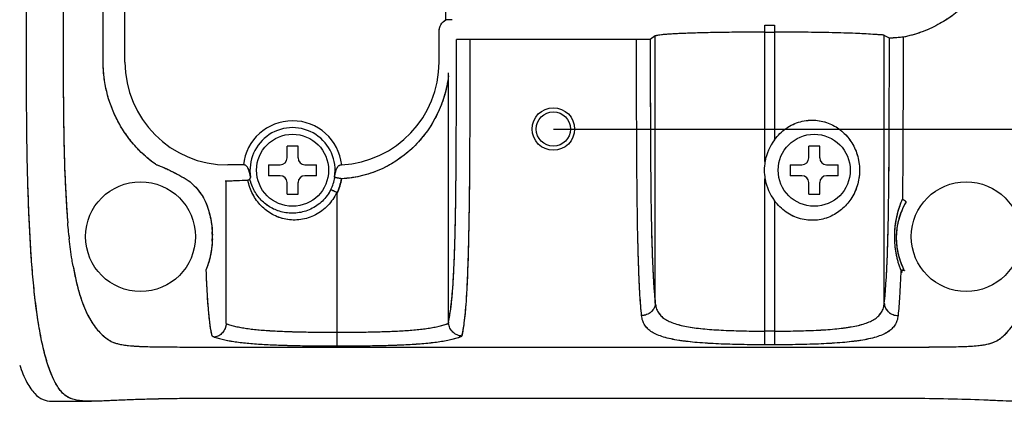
# Model space of a CAD drawing. Header units: millimetres. Extents: x 162 to 554, y 104 to 420.
# Tile 3 of 7: x 229 to 300, y 278 to 306. Entities that reach past the tile are written whole.
import ezdxf

# ---------------------------------------------------------------- set-up
doc = ezdxf.new("R2010")
doc.units = ezdxf.units.MM
doc.header["$LTSCALE"] = 32.67
doc.header["$PDMODE"] = 3
doc.header["$PDSIZE"] = 8
doc.layers.get('0').update_dxf_attribs({"linetype": 'CONTINUOUS'})
doc.layers.get('Defpoints').update_dxf_attribs({"linetype": 'CONTINUOUS'})
doc.layers.add('00_COMPONENTS', color=7, linetype='CONTINUOUS')
doc.layers.add('51__DRAFT_DIMS', color=7, linetype='CONTINUOUS')
doc.styles.get("Standard").update_dxf_attribs({"font": 'simfang.ttf'})
doc.dimstyles.new('DIMSTYLE_4', dxfattribs={"dimtxt": 3, "dimasz": 3, "dimexe": 2.5, "dimexo": 0.5, "dimgap": 0.75, "dimtad": 1, "dimdsep": 46, "dimtxsty": 'Standard', "dimblk": '_FILLED', "dimblk1": '_FILLED', "dimblk2": '_FILLED', "dimcen": 0.09, "dimazin": 2, "dimtp": 0.3, "dimtm": 0.3, "dimtfac": 1, "dimtofl": 0, "dimtmove": 0, "dimatfit": 3, "dimldrblk": '_FILLED', "dimfxl": 1, "dimtolj": 1, "dimarcsym": 0})

# ---------------------------------------------------------------- blocks, each defined once
blk = doc.blocks.new('_FILLED')
at = {"color": 0, "linetype": 'ByBlock'}
blk.add_solid([(0, 0), (-1, 0.167), (-1, -0.167)], dxfattribs=at)
blk = doc.blocks.new('*D5')
at = {"layer": '51__DRAFT_DIMS', "color": 0, "lineweight": -2}
for p, q in [((274.018, 352.206), (325.119, 352.206)), ((322.619, 349.206), (322.619, 301.185)), ((267.419, 298.185), (325.119, 298.185))]:
    blk.add_line(p, q, dxfattribs=at)
at = {"layer": 'Defpoints', "color": 0}
for p in [(273.518, 352.206), (266.919, 298.185), (322.619, 298.185)]:
    blk.add_point(p, dxfattribs=at)
at = {"layer": '51__DRAFT_DIMS', "color": 0, "linetype": 'ByBlock', "lineweight": -2, "xscale": 3, "yscale": 3, "zscale": 3}
for p, rotation in [((322.619, 352.206), 90), ((322.619, 298.185), 270)]:
    blk.add_blockref('_FILLED', p, dxfattribs=dict(at, rotation=rotation))
at = {"layer": '51__DRAFT_DIMS', "color": 0, "insert": (317.869, 325.226), "char_height": 3, "attachment_point": 2, "rotation": 90, "line_spacing_factor": 0.9}
blk.add_mtext('\\A1;54.02', dxfattribs=at)

msp = doc.modelspace()

# ---------------------------------------------------------------- linework, layer by layer
at = {"layer": '00_COMPONENTS'}
for p, q in [((234.623, 305.808), (234.623, 338.707)), ((236.209, 303.087), (236.209, 338.12)), ((259.586, 306.17), (259.586, 334.872)), ((234.624, 303.083), (234.623, 305.808)), ((234.623, 303.083), (234.623, 305.808)), ((260.057, 306.17), (259.586, 306.17)), ((282.835, 295.836), (282.835, 305.765)), ((282.835, 305.765), (283.538, 305.765)), ((283.538, 305.765), (283.538, 297.429)), ((259.095, 303.087), (259.095, 305.309)), ((274.846, 304.984), (274.479, 304.739)), ((274.846, 285.522), (274.846, 304.984)), ((282.835, 305.265), (283.538, 305.265)), ((291.527, 285.522), (291.527, 305.029)), ((291.895, 304.827), (291.527, 305.029)), ((273.48, 304.722), (261.359, 304.722)), ((259.777, 284.156), (259.777, 302.074)), ((248.02, 296.106), (248.02, 296.953)), ((248.82, 296.106), (248.82, 296.953)), ((286.02, 296.106), (286.02, 296.953)), ((286.82, 296.106), (286.82, 296.953)), ((244.84, 295.588), (243.709, 295.588)), ((246.672, 295.606), (247.52, 295.606)), ((249.32, 295.606), (250.167, 295.606)), ((284.672, 295.606), (285.52, 295.606)), ((287.32, 295.606), (288.167, 295.606)), ((247.52, 294.806), (246.672, 294.806)), ((250.167, 294.806), (249.32, 294.806)), ((285.52, 294.806), (284.672, 294.806)), ((288.167, 294.806), (287.32, 294.806)), ((243.592, 284.033), (243.592, 294.436)), ((245.314, 294.589), (245.309, 294.612)), ((245.314, 294.587), (245.314, 294.589)), ((245.355, 294.689), (245.36, 294.703)), ((248.02, 293.458), (248.02, 294.306)), ((248.82, 293.458), (248.82, 294.306)), ((282.835, 282.491), (282.835, 294.576)), ((286.02, 293.458), (286.02, 294.306)), ((286.82, 293.458), (286.82, 294.306)), ((251.652, 293.537), (251.652, 283.31)), ((283.538, 292.983), (283.538, 282.491)), ((293.107, 292.884), (293.084, 292.844)), ((292.982, 287.902), (292.994, 287.879)), ((251.652, 283.411), (251.652, 282.413)), ((283.538, 283.487), (282.835, 283.487)), ((251.652, 283.31), (251.652, 283.211)), ((243.532, 282.327), (291.287, 282.327)), ((251.652, 282.424), (251.652, 282.413)), ((283.538, 282.491), (282.835, 282.491)), ((230.873, 278.376), (231.831, 278.376)), ((232.172, 278.381), (233.77, 278.381)), ((291.003, 278.58), (243.836, 278.58))]:
    msp.add_line(p, q, dxfattribs=at)
for centre, radius in [((267.42, 298.206), 1.55), ((267.42, 298.206), 1.25), ((248.42, 295.206), 2.625), ((286.42, 295.206), 2.625), ((237.345, 290.368), 4), ((297.494, 290.368), 4)]:
    msp.add_circle(centre, radius, dxfattribs=at)
for centre, radius, start, end in [((243.709, 303.087), 7.5, 180, 270), ((251.595, 303.087), 7.5, 273.07862, 360), ((182.815, 302.073), 76.962, 0.00089, 0.16506), ((248.42, 295.206), 3.6, 6.26222, 173.91103), ((248.42, 295.206), 3.1, 350.80341, 189.33273), ((248.42, 235.437), 61.517, 89.62745, 90.37255), ((286.42, 295.206), 3.639, 142.34591, 170.03018), ((286.42, 235.437), 61.517, 89.62745, 90.37255), ((308.187, 295.23), 61.517, 179.64986, 180.02242), ((247.52, 296.106), 0.5, 270, 360), ((249.32, 296.106), 0.5, 180, 270), ((188.652, 295.23), 61.517, 359.97759, 0.35014), ((252, 296.966), 1.367, 268.67065, 269.91671), ((286.65, 295.205), 3.866, 170.61756, 179.99591), ((286.646, 295.206), 3.862, 170.61237, 180.00109), ((346.187, 295.23), 61.517, 179.64986, 180.02242), ((285.52, 296.106), 0.5, 270, 360), ((287.32, 296.106), 0.5, 180, 270), ((226.652, 295.23), 61.517, 359.97759, 0.35014), ((308.187, 295.182), 61.517, 179.97759, 180.35014), ((247.52, 294.306), 0.5, 0, 90), ((249.32, 294.306), 0.5, 90, 180), ((188.652, 295.182), 61.517, 359.64986, 0.02242), ((286.65, 295.206), 3.866, 180.00419, 189.38245), ((286.643, 295.205), 3.859, 179.99505, 189.39159), ((346.187, 295.182), 61.517, 179.97759, 180.35014), ((285.52, 294.306), 0.5, 0, 90), ((287.32, 294.306), 0.5, 90, 180), ((226.652, 295.182), 61.517, 359.64986, 0.02242), ((249.252, 293.083), 4.215, 157.60492, 159.09082), ((244.934, 294.614), 0.436, 11.83031, 18.66961), ((240.238, 293.815), 5.199, 9.8386, 10.31744), ((248.399, 295.212), 3.143, 333.26203, 350.12873), ((248.416, 295.206), 3.125, 333.2134, 350.17736), ((247.583, 293.046), 4.237, 22.58117, 23.12413), ((248.256, 295.2), 3.783, 333.86531, 350.66821), ((286.42, 295.206), 3.639, 189.96982, 217.65409), ((248.42, 354.974), 61.517, 269.62745, 270.37255), ((286.42, 354.974), 61.517, 269.62745, 270.37255), ((297.693, 290.206), 5.311, 150.52079, 152.2226), ((297.722, 290.189), 5.344, 149.72054, 150.52122), ((235.79, 290.352), 6.789, 0.98511, 3.14155), ((299, 290.353), 6.741, 177.66943, 179.02076), ((277.548, 295.186), 45.663, 185.91289, 186.26472), ((277.01, 295.129), 45.122, 185.91078, 186.26683), ((235.907, 290.352), 6.672, 357.3532, 359.48562), ((235.846, 290.353), 6.733, 359.48459, 0.98441), ((235.883, 290.352), 6.696, 358.75691, 359.48394), ((298.964, 290.354), 6.704, 179.02085, 180.14322), ((298.926, 290.353), 6.666, 180.14317, 181.23326), ((298.905, 290.353), 6.645, 180.14143, 182.28986), ((256.101, 292.383), 24.029, 189.98747, 190.22713), ((297.407, 290.428), 5.305, 208.20613, 210.20546), ((297.401, 290.425), 5.298, 208.2053, 209.70049), ((297.417, 290.434), 5.317, 209.69972, 210.20458), ((297.831, 290.394), 5.452, 205.0844, 207.10537), ((297.766, 290.361), 5.379, 207.10547, 207.4766), ((260.677, 284.155), 0.9, 179.94246, 186.05496), ((231.83, 285.013), 6.637, 269.36155, 270.00616), ((231.83, 285.914), 7.537, 270.00793, 270.69278), ((231.809, 287.449), 9.073, 270.70339, 271.65441), ((232.883, 280.14), 1.678, 239.5221, 241.37637), ((232.202, 292.044), 13.665, 269.4524, 269.87703)]:
    msp.add_arc(centre, radius, start, end, dxfattribs=at)
for points, knots in [([(229.034, 305.808), (229.034, 308.211), (229.034, 313.018), (229.034, 320.228), (229.034, 327.438), (229.034, 334.651), (229.034, 340.658), (229.038, 345.465), (229.039, 350.269), (229.056, 355.076), (229.042, 359.882), (229.113, 362.886), (229.271, 365.288), (229.515, 367.68), (229.993, 370.648), (230.888, 374.142), (232.138, 377.528), (233.75, 380.759), (236.368, 384.793), (240.479, 389.237), (246.449, 393.351), (253.129, 396.159), (259.029, 397.422), (263.815, 397.86), (267.419, 397.947), (271.025, 397.86), (275.812, 397.422), (281.711, 396.16), (287.281, 393.816), (291.376, 391.294), (294.23, 389.084), (296.826, 386.574), (299.123, 383.788), (301.089, 380.759), (302.701, 377.528), (303.951, 374.141), (304.846, 370.645), (305.422, 367.083), (305.713, 363.487), (305.797, 359.883), (305.783, 355.076), (305.8, 350.269), (305.801, 345.465), (305.805, 340.658), (305.805, 334.651), (305.805, 327.438), (305.805, 320.228), (305.805, 313.018), (305.805, 308.211), (305.805, 305.808)], [0, 0, 0, 0, 0.031263, 0.062526, 0.09379, 0.125054, 0.156348, 0.171943, 0.18758, 0.218842, 0.234472, 0.250093, 0.257925, 0.265776, 0.281364, 0.296988, 0.312611, 0.328235, 0.343859, 0.375055, 0.406258, 0.437472, 0.468712, 0.484321, 0.499954, 0.515584, 0.53121, 0.56244, 0.593651, 0.609273, 0.624897, 0.640521, 0.656144, 0.671767, 0.687391, 0.703015, 0.718641, 0.734267, 0.749895, 0.765526, 0.781158, 0.81242, 0.828057, 0.843652, 0.874946, 0.90621, 0.937474, 0.968737, 1, 1, 1, 1]), ([(303.13, 305.808), (303.13, 308.144), (303.13, 312.816), (303.13, 319.823), (303.13, 326.831), (303.129, 333.839), (303.13, 339.679), (303.138, 344.35), (303.15, 347.854), (303.167, 351.358), (303.181, 354.862), (303.223, 358.365), (303.25, 361.868), (303.153, 365.372), (302.809, 368.862), (302.16, 372.31), (301.157, 375.673), (299.772, 378.898), (298.004, 381.931), (295.873, 384.724), (292.604, 388.066), (287.805, 391.474), (281.317, 394.212), (275.577, 395.414), (270.923, 395.82), (267.42, 395.898), (263.916, 395.82), (259.263, 395.414), (253.522, 394.212), (247.034, 391.474), (242.235, 388.066), (238.966, 384.724), (236.836, 381.931), (235.068, 378.898), (233.682, 375.673), (232.679, 372.31), (232.03, 368.863), (231.687, 365.374), (231.589, 361.87), (231.616, 358.366), (231.658, 354.862), (231.672, 351.358), (231.689, 347.854), (231.701, 344.35), (231.709, 339.679), (231.71, 333.839), (231.709, 326.831), (231.709, 319.823), (231.709, 312.816), (231.709, 308.144), (231.709, 305.808)], [0, 0, 0, 0, 0.031264, 0.062528, 0.093793, 0.125057, 0.156321, 0.171953, 0.187585, 0.203217, 0.218849, 0.234482, 0.250107, 0.265739, 0.281372, 0.296997, 0.312621, 0.328245, 0.343867, 0.359489, 0.375138, 0.406306, 0.437516, 0.468756, 0.484362, 0.5, 0.515631, 0.531244, 0.562485, 0.593693, 0.624862, 0.64051, 0.656131, 0.671755, 0.687378, 0.703002, 0.718627, 0.734253, 0.749879, 0.765519, 0.781151, 0.796783, 0.812415, 0.828047, 0.843679, 0.874943, 0.906207, 0.937472, 0.968736, 1, 1, 1, 1]), ([(300.215, 313.808), (300.216, 313.401), (300.161, 312.585), (299.914, 311.384), (299.51, 310.227), (298.955, 309.134), (298.255, 308.128), (297.565, 307.375), (296.957, 306.831), (296.314, 306.329), (295.795, 306.002), (295.437, 305.808)], [0, 0, 0, 0, 0.125007, 0.250034, 0.375053, 0.500008, 0.624943, 0.749931, 0.812471, 0.875009, 1, 1, 1, 1]), ([(300.215, 313.808), (300.217, 312.995), (299.993, 311.361), (299.027, 309.091), (297.484, 307.166), (296.152, 306.194), (295.437, 305.808)], [0, 0, 0, 0, 0.250043, 0.500034, 0.749977, 1, 1, 1, 1]), ([(231.351, 279.381), (231.189, 279.623), (230.885, 280.207), (230.516, 281.232), (230.192, 282.485), (229.812, 284.497), (229.488, 287.298), (229.252, 290.85), (229.119, 294.543), (229.034, 299.54), (229.034, 303.3), (229.034, 305.808)], [0, 0, 0, 0, 0.032703, 0.073476, 0.122255, 0.177914, 0.303343, 0.438626, 0.57773, 0.718278, 1, 1, 1, 1]), ([(231.351, 279.381), (231.275, 279.495), (231.126, 279.746), (230.922, 280.163), (230.728, 280.643), (230.545, 281.185), (230.373, 281.787), (230.213, 282.443), (230.067, 283.149), (229.933, 283.9), (229.813, 284.688), (229.666, 285.795), (229.514, 287.233), (229.374, 289.007), (229.267, 290.825), (229.187, 292.671), (229.109, 295.159), (229.056, 298.286), (229.035, 302.045), (229.034, 304.554), (229.034, 305.808)], [0, 0, 0, 0, 0.0154, 0.032728, 0.05209, 0.073514, 0.096961, 0.122299, 0.149362, 0.177959, 0.207875, 0.238882, 0.303398, 0.370303, 0.438675, 0.507938, 0.577769, 0.718304, 0.859117, 1, 1, 1, 1]), ([(231.709, 305.808), (231.709, 303.377), (231.707, 299.737), (231.816, 294.921), (231.944, 292.537), (232.045, 291.363)], [0, 0, 0, 0, 0.50466, 0.75551, 1, 1, 1, 1]), ([(231.709, 305.808), (231.709, 304.592), (231.709, 302.768), (231.722, 300.337), (231.741, 298.516), (231.776, 296.701), (231.831, 294.897), (231.914, 293.119), (231.995, 291.943), (232.045, 291.363)], [0, 0, 0, 0, 0.252426, 0.3786, 0.504652, 0.630425, 0.7555, 0.879149, 1, 1, 1, 1]), ([(259.095, 305.309), (259.095, 305.395), (259.118, 305.568), (259.217, 305.81), (259.374, 306.018), (259.512, 306.126), (259.586, 306.17)], [0, 0, 0, 0, 0.250003, 0.500002, 0.750003, 1, 1, 1, 1]), ([(259.095, 305.309), (259.095, 305.48), (259.186, 305.828), (259.439, 306.083), (259.586, 306.17)], [0, 0, 0, 0, 0.500015, 1, 1, 1, 1]), ([(295.437, 305.808), (295.238, 305.701), (294.832, 305.501), (293.993, 305.164), (293.337, 304.983), (292.893, 304.895)], [0, 0, 0, 0, 0.250098, 0.500177, 1, 1, 1, 1]), ([(295.437, 305.808), (295.238, 305.701), (294.428, 305.302), (293.557, 305.026), (292.893, 304.895)], [0, 0, 0, 0, 0.250358, 1, 1, 1, 1]), ([(282.835, 305.265), (282.332, 305.265), (281.344, 305.261), (279.906, 305.246), (278.573, 305.221), (277.551, 305.192), (276.821, 305.164), (276.352, 305.143), (275.94, 305.119), (275.591, 305.095), (275.308, 305.07), (275.092, 305.044), (274.954, 305.021), (274.88, 305), (274.855, 304.99), (274.846, 304.984)], [0, 0, 0, 0, 0.188646, 0.370529, 0.539071, 0.688323, 0.753946, 0.812806, 0.864413, 0.908276, 0.943959, 0.97122, 0.989897, 0.996001, 1, 1, 1, 1]), ([(290.683, 305.102), (290.266, 305.132), (289.284, 305.179), (287.629, 305.227), (285.664, 305.258), (284.265, 305.265), (283.538, 305.265)], [0, 0, 0, 0, 0.175336, 0.412847, 0.694914, 1, 1, 1, 1]), ([(291.527, 305.029), (291.523, 305.032), (291.513, 305.037), (291.494, 305.042), (291.469, 305.047), (291.426, 305.054), (291.36, 305.06), (291.264, 305.067), (291.147, 305.074), (291.01, 305.081), (290.853, 305.09), (290.742, 305.097), (290.683, 305.102)], [0, 0, 0, 0, 0.017559, 0.04075, 0.06989, 0.105105, 0.193903, 0.307161, 0.444672, 0.60617, 0.791371, 1, 1, 1, 1]), ([(291.527, 305.029), (291.518, 305.036), (291.489, 305.044), (291.435, 305.053), (291.36, 305.06), (291.218, 305.07), (290.99, 305.082), (290.794, 305.094), (290.683, 305.102)], [0, 0, 0, 0, 0.040637, 0.104978, 0.193788, 0.307063, 0.606115, 1, 1, 1, 1]), ([(292.893, 304.895), (292.831, 304.888), (292.709, 304.877), (292.53, 304.862), (292.364, 304.849), (292.236, 304.84), (292.144, 304.835), (292.085, 304.831), (292.033, 304.829), (291.989, 304.827), (291.953, 304.826), (291.928, 304.826), (291.913, 304.826), (291.905, 304.826), (291.899, 304.827), (291.896, 304.827), (291.895, 304.827)], [0, 0, 0, 0, 0.1871, 0.368285, 0.537085, 0.68703, 0.75297, 0.812133, 0.864074, 0.908348, 0.944511, 0.972122, 0.982584, 0.990747, 0.996563, 1, 1, 1, 1]), ([(292.893, 304.895), (292.771, 304.882), (292.593, 304.866), (292.364, 304.849), (292.216, 304.839), (292.093, 304.832), (291.997, 304.827), (291.935, 304.827), (291.904, 304.825), (291.895, 304.827)], [0, 0, 0, 0, 0.368298, 0.537106, 0.687058, 0.812166, 0.908385, 0.97216, 1, 1, 1, 1]), ([(292.893, 304.895), (292.893, 302.942), (292.892, 299.012), (292.872, 295.082), (292.847, 293.105)], [0, 0, 0, 0, 0.496838, 1, 1, 1, 1]), ([(259.777, 284.156), (259.808, 284.292), (259.87, 284.603), (259.95, 285.14), (260.028, 285.824), (260.1, 286.68), (260.163, 287.725), (260.217, 288.953), (260.26, 290.333), (260.292, 291.822), (260.316, 293.378), (260.338, 295.514), (260.353, 298.216), (260.359, 301.474), (260.36, 303.65), (260.36, 304.739)], [0, 0, 0, 0, 0.02027, 0.046172, 0.079056, 0.120386, 0.171285, 0.23147, 0.299287, 0.372222, 0.448187, 0.525805, 0.683201, 0.841522, 1, 1, 1, 1]), ([(259.777, 284.156), (259.849, 284.465), (259.979, 285.283), (260.123, 286.867), (260.23, 289.105), (260.324, 292.97), (260.357, 298.25), (260.36, 302.562), (260.36, 304.739)], [0, 0, 0, 0, 0.046161, 0.120369, 0.231452, 0.372206, 0.683192, 1, 1, 1, 1]), ([(261.359, 304.722), (261.296, 304.722), (261.172, 304.722), (260.992, 304.723), (260.826, 304.724), (260.698, 304.726), (260.607, 304.728), (260.548, 304.729), (260.497, 304.73), (260.453, 304.732), (260.418, 304.733), (260.391, 304.735), (260.374, 304.736), (260.364, 304.738), (260.361, 304.738), (260.36, 304.739)], [0, 0, 0, 0, 0.189008, 0.371173, 0.539935, 0.689263, 0.754939, 0.813823, 0.865388, 0.909177, 0.9448, 0.971945, 0.990381, 0.996292, 1, 1, 1, 1]), ([(261.359, 304.722), (261.235, 304.722), (261.055, 304.722), (260.826, 304.724), (260.678, 304.726), (260.555, 304.729), (260.461, 304.731), (260.4, 304.735), (260.369, 304.736), (260.36, 304.739)], [0, 0, 0, 0, 0.371185, 0.539954, 0.689287, 0.813851, 0.909208, 0.971977, 1, 1, 1, 1]), ([(260.763, 283.127), (260.796, 283.265), (260.859, 283.585), (260.94, 284.137), (261.017, 284.842), (261.088, 285.724), (261.151, 286.8), (261.205, 288.067), (261.248, 289.499), (261.283, 291.054), (261.308, 292.689), (261.334, 294.945), (261.35, 297.806), (261.358, 301.259), (261.359, 303.567), (261.359, 304.722)], [0, 0, 0, 0, 0.019771, 0.045169, 0.077467, 0.118041, 0.16794, 0.227054, 0.294059, 0.366678, 0.442809, 0.520921, 0.679791, 0.8398, 1, 1, 1, 1]), ([(260.763, 283.127), (260.837, 283.443), (260.969, 284.285), (261.111, 285.916), (261.218, 288.231), (261.316, 292.278), (261.356, 297.849), (261.358, 302.414), (261.359, 304.722)], [0, 0, 0, 0, 0.045157, 0.118023, 0.227036, 0.366662, 0.679782, 1, 1, 1, 1]), ([(274.479, 304.739), (274.478, 304.738), (274.475, 304.738), (274.465, 304.736), (274.448, 304.735), (274.421, 304.733), (274.386, 304.732), (274.342, 304.73), (274.291, 304.729), (274.232, 304.728), (274.141, 304.726), (274.013, 304.724), (273.846, 304.723), (273.667, 304.722), (273.543, 304.722), (273.48, 304.722)], [0, 0, 0, 0, 0.003716, 0.009645, 0.028119, 0.055308, 0.091016, 0.134889, 0.186522, 0.245478, 0.3112, 0.460536, 0.629149, 0.811211, 1, 1, 1, 1]), ([(274.479, 304.739), (274.47, 304.736), (274.439, 304.735), (274.378, 304.731), (274.283, 304.729), (274.16, 304.726), (274.013, 304.724), (273.784, 304.722), (273.604, 304.722), (273.48, 304.722)], [0, 0, 0, 0, 0.028088, 0.090985, 0.186494, 0.311176, 0.460518, 0.629136, 1, 1, 1, 1]), ([(273.848, 284.619), (273.824, 284.843), (273.78, 285.338), (273.725, 286.149), (273.675, 287.097), (273.631, 288.175), (273.595, 289.364), (273.554, 291.099), (273.52, 293.373), (273.497, 296.169), (273.486, 299.009), (273.481, 301.864), (273.48, 303.769), (273.48, 304.722)], [0, 0, 0, 0, 0.033673, 0.074002, 0.121349, 0.175286, 0.234924, 0.298788, 0.434168, 0.574218, 0.715831, 0.857876, 1, 1, 1, 1]), ([(273.848, 284.619), (273.795, 285.112), (273.711, 286.285), (273.622, 288.286), (273.56, 290.699), (273.506, 294.323), (273.483, 299.023), (273.48, 302.817), (273.48, 304.722)], [0, 0, 0, 0, 0.073999, 0.175281, 0.298783, 0.434164, 0.715829, 1, 1, 1, 1]), ([(274.479, 304.739), (274.479, 302.926), (274.48, 300.208), (274.494, 296.596), (274.515, 293.928), (274.547, 291.752), (274.587, 290.086), (274.623, 288.939), (274.668, 287.899), (274.72, 286.987), (274.777, 286.209), (274.823, 285.736), (274.846, 285.522)], [0, 0, 0, 0, 0.28293, 0.423991, 0.563711, 0.699296, 0.763594, 0.82376, 0.878302, 0.925962, 0.966407, 1, 1, 1, 1]), ([(274.479, 304.739), (274.479, 302.926), (274.481, 299.313), (274.502, 294.832), (274.553, 291.366), (274.614, 289.045), (274.704, 287.12), (274.794, 285.994), (274.846, 285.522)], [0, 0, 0, 0, 0.282933, 0.563716, 0.699302, 0.823766, 0.925966, 1, 1, 1, 1]), ([(291.527, 285.522), (291.551, 285.737), (291.597, 286.212), (291.655, 286.993), (291.707, 287.909), (291.751, 288.953), (291.788, 290.105), (291.827, 291.778), (291.859, 293.964), (291.88, 296.645), (291.894, 300.275), (291.895, 303.005), (291.895, 304.827)], [0, 0, 0, 0, 0.033598, 0.074003, 0.121659, 0.176154, 0.236313, 0.300592, 0.436163, 0.575905, 0.716997, 1, 1, 1, 1]), ([(291.527, 285.522), (291.58, 285.996), (291.67, 287.127), (291.76, 289.06), (291.822, 291.391), (291.872, 294.873), (291.893, 299.375), (291.895, 303.005), (291.895, 304.827)], [0, 0, 0, 0, 0.073999, 0.176148, 0.300587, 0.436158, 0.716994, 1, 1, 1, 1]), ([(238.438, 295.636), (238.145, 295.848), (237.584, 296.306), (236.829, 297.086), (236.17, 297.951), (235.618, 298.888), (235.179, 299.883), (234.913, 300.751), (234.764, 301.46), (234.657, 302.177), (234.625, 302.721), (234.624, 303.083)], [0, 0, 0, 0, 0.124735, 0.249592, 0.374475, 0.499446, 0.624503, 0.749614, 0.812227, 0.874861, 1, 1, 1, 1]), ([(238.438, 295.636), (237.854, 296.059), (236.779, 297.045), (235.561, 298.859), (234.796, 300.908), (234.625, 302.36), (234.624, 303.083)], [0, 0, 0, 0, 0.24961, 0.499478, 0.749659, 1, 1, 1, 1]), ([(259.777, 302.073), (259.718, 301.575), (259.518, 300.615), (258.991, 299.271), (258.275, 298.062), (257.526, 297.165), (256.838, 296.524), (256.271, 296.079), (255.655, 295.678), (254.994, 295.328), (254.289, 295.035), (253.547, 294.808), (252.777, 294.653), (252.252, 294.6), (251.989, 294.587)], [0, 0, 0, 0, 0.128183, 0.249382, 0.36761, 0.48631, 0.546686, 0.608042, 0.670542, 0.734305, 0.799307, 0.865452, 0.93251, 1, 1, 1, 1]), ([(259.777, 302.073), (259.663, 301.108), (259.114, 299.25), (257.438, 296.875), (255.016, 295.141), (253.02, 294.637), (251.989, 294.587)], [0, 0, 0, 0, 0.249606, 0.486813, 0.734708, 1, 1, 1, 1]), ([(283.538, 297.429), (283.768, 297.744), (284.33, 298.302), (285.387, 298.801), (286.514, 298.906), (287.564, 298.647), (288.453, 298.098), (289.148, 297.316), (289.615, 296.331), (289.726, 295.588), (289.726, 295.206)], [0, 0, 0, 0, 0.133782, 0.265946, 0.393435, 0.514454, 0.630751, 0.746863, 0.868817, 1, 1, 1, 1]), ([(283.538, 297.429), (283.653, 297.587), (283.91, 297.886), (284.361, 298.262), (284.867, 298.556), (285.41, 298.755), (285.969, 298.856), (286.524, 298.859), (287.057, 298.773), (287.557, 298.606), (288.016, 298.369), (288.429, 298.069), (288.795, 297.714), (289.11, 297.306), (289.371, 296.846), (289.57, 296.336), (289.697, 295.784), (289.726, 295.4), (289.726, 295.206)], [0, 0, 0, 0, 0.066939, 0.133826, 0.200313, 0.266074, 0.330629, 0.393633, 0.454947, 0.514667, 0.573158, 0.630925, 0.688614, 0.746968, 0.806795, 0.868855, 0.93349, 1, 1, 1, 1]), ([(238.438, 295.636), (238.466, 295.626), (238.521, 295.605), (238.632, 295.564), (238.825, 295.488), (239.097, 295.373), (239.419, 295.225), (239.738, 295.069), (240.053, 294.904), (240.313, 294.76), (240.517, 294.641), (240.669, 294.548), (240.794, 294.469), (240.894, 294.405), (240.943, 294.373), (240.968, 294.356)], [0, 0, 0, 0, 0.031291, 0.06256, 0.125034, 0.249825, 0.374617, 0.499559, 0.624662, 0.749856, 0.812458, 0.875041, 0.937573, 0.968805, 1, 1, 1, 1]), ([(238.438, 295.636), (238.882, 295.475), (239.748, 295.087), (240.574, 294.62), (240.968, 294.356)], [0, 0, 0, 0, 0.499565, 1, 1, 1, 1]), ([(245.353, 294.746), (245.337, 294.832), (245.301, 295.004), (245.241, 295.215), (245.17, 295.376), (245.096, 295.489), (244.986, 295.58), (244.887, 295.594), (244.84, 295.588)], [0, 0, 0, 0, 0.245353, 0.490509, 0.613464, 0.737641, 0.865539, 1, 1, 1, 1]), ([(245.36, 294.703), (245.353, 294.748), (245.336, 294.838), (245.307, 294.972), (245.273, 295.104), (245.231, 295.235), (245.187, 295.34), (245.141, 295.42), (245.1, 295.477), (245.05, 295.528), (244.989, 295.568), (244.916, 295.591), (244.865, 295.591), (244.84, 295.588)], [0, 0, 0, 0, 0.122525, 0.245034, 0.367492, 0.489942, 0.612634, 0.674355, 0.736606, 0.799816, 0.864631, 0.931511, 1, 1, 1, 1]), ([(251.48, 294.71), (251.495, 294.798), (251.529, 294.973), (251.587, 295.189), (251.654, 295.354), (251.723, 295.472), (251.823, 295.573), (251.92, 295.6), (251.968, 295.599)], [0, 0, 0, 0, 0.246165, 0.49213, 0.615354, 0.739492, 0.866601, 1, 1, 1, 1]), ([(251.48, 294.71), (251.487, 294.754), (251.504, 294.842), (251.531, 294.973), (251.564, 295.102), (251.604, 295.23), (251.654, 295.354), (251.711, 295.452), (251.772, 295.521), (251.828, 295.564), (251.894, 295.594), (251.944, 295.599), (251.968, 295.599)], [0, 0, 0, 0, 0.122851, 0.245688, 0.368475, 0.491248, 0.61422, 0.738104, 0.801135, 0.865509, 0.931809, 1, 1, 1, 1]), ([(289.726, 295.206), (289.726, 295.108), (289.719, 294.913), (289.675, 294.531), (289.569, 294.073), (289.369, 293.563), (289.108, 293.103), (288.792, 292.694), (288.425, 292.339), (288.011, 292.04), (287.552, 291.804), (287.052, 291.638), (286.519, 291.552), (285.964, 291.556), (285.406, 291.657), (284.864, 291.857), (284.359, 292.15), (283.909, 292.527), (283.653, 292.825), (283.538, 292.983)], [0, 0, 0, 0, 0.033451, 0.066693, 0.131445, 0.193586, 0.253487, 0.311897, 0.369646, 0.427453, 0.485962, 0.54568, 0.606952, 0.669899, 0.734383, 0.800044, 0.866433, 0.933165, 1, 1, 1, 1]), ([(289.726, 295.206), (289.726, 294.823), (289.614, 294.079), (289.146, 293.093), (288.45, 292.31), (287.559, 291.762), (286.509, 291.505), (285.383, 291.612), (284.328, 292.111), (283.767, 292.668), (283.538, 292.983)], [0, 0, 0, 0, 0.13144, 0.253555, 0.369787, 0.486147, 0.607128, 0.734495, 0.866471, 1, 1, 1, 1]), ([(240.968, 294.356), (241.169, 294.175), (241.544, 293.782), (241.855, 293.337), (241.992, 293.106)], [0, 0, 0, 0, 0.501754, 1, 1, 1, 1]), ([(240.968, 294.356), (241.069, 294.265), (241.456, 293.889), (241.786, 293.453), (241.992, 293.106)], [0, 0, 0, 0, 0.251583, 1, 1, 1, 1]), ([(243.521, 294.429), (243.522, 294.43), (243.524, 294.431), (243.531, 294.434), (243.545, 294.435), (243.566, 294.436), (243.583, 294.436), (243.592, 294.436)], [0, 0, 0, 0, 0.042645, 0.106906, 0.307666, 0.606759, 1, 1, 1, 1]), ([(243.521, 294.429), (243.523, 294.431), (243.53, 294.433), (243.554, 294.436), (243.575, 294.436), (243.592, 294.436)], [0, 0, 0, 0, 0.106006, 0.307, 1, 1, 1, 1]), ([(243.592, 294.436), (243.633, 294.435), (243.805, 294.435), (243.977, 294.44), (244.108, 294.447)], [0, 0, 0, 0, 0.2356, 1, 1, 1, 1]), ([(244.108, 294.447), (244.19, 294.451), (244.542, 294.467), (244.894, 294.481), (245.165, 294.49)], [0, 0, 0, 0, 0.231463, 1, 1, 1, 1]), ([(245.165, 294.49), (245.187, 294.498), (245.217, 294.511), (245.255, 294.529), (245.276, 294.542), (245.293, 294.554), (245.308, 294.567), (245.315, 294.58), (245.314, 294.587)], [0, 0, 0, 0, 0.38095, 0.54009, 0.676287, 0.789153, 0.879061, 1, 1, 1, 1]), ([(245.165, 294.49), (245.204, 294.504), (245.254, 294.526), (245.304, 294.561), (245.315, 294.58), (245.314, 294.587)], [0, 0, 0, 0, 0.676302, 0.878872, 1, 1, 1, 1]), ([(251.637, 293.579), (251.555, 293.407), (251.363, 293.075), (251.002, 292.627), (250.574, 292.245), (250.09, 291.939), (249.566, 291.72), (249.02, 291.594), (248.469, 291.562), (247.932, 291.621), (247.421, 291.762), (246.945, 291.978), (246.512, 292.261), (246.126, 292.604), (245.791, 293.003), (245.512, 293.454), (245.295, 293.953), (245.2, 294.308), (245.165, 294.49)], [0, 0, 0, 0, 0.065683, 0.13142, 0.197054, 0.262489, 0.32744, 0.391577, 0.454603, 0.516344, 0.576868, 0.636383, 0.695314, 0.754166, 0.813533, 0.874006, 0.936115, 1, 1, 1, 1]), ([(251.637, 293.579), (251.473, 293.236), (251.036, 292.595), (250.117, 291.898), (249.036, 291.548), (247.933, 291.576), (246.93, 291.941), (246.096, 292.581), (245.471, 293.447), (245.234, 294.131), (245.165, 294.49)], [0, 0, 0, 0, 0.131417, 0.262442, 0.391467, 0.516192, 0.636233, 0.754057, 0.873955, 1, 1, 1, 1]), ([(251.206, 293.798), (251.128, 293.644), (250.945, 293.347), (250.602, 292.954), (250.2, 292.623), (249.751, 292.365), (249.272, 292.185), (248.779, 292.086), (248.287, 292.066), (247.811, 292.119), (247.359, 292.241), (246.938, 292.422), (246.552, 292.659), (246.205, 292.948), (245.9, 293.286), (245.642, 293.674), (245.438, 294.11), (245.347, 294.425), (245.314, 294.587)], [0, 0, 0, 0, 0.066899, 0.13385, 0.200656, 0.267143, 0.332919, 0.397563, 0.460733, 0.522251, 0.582222, 0.640902, 0.69878, 0.756448, 0.814636, 0.874145, 0.935798, 1, 1, 1, 1]), ([(251.206, 293.798), (251.05, 293.49), (250.633, 292.923), (249.774, 292.33), (248.794, 292.048), (247.815, 292.082), (246.928, 292.39), (246.18, 292.927), (245.603, 293.669), (245.379, 294.269), (245.314, 294.587)], [0, 0, 0, 0, 0.133791, 0.267033, 0.397424, 0.522121, 0.640814, 0.756414, 0.874152, 1, 1, 1, 1]), ([(251.989, 294.588), (251.958, 294.595), (251.895, 294.606), (251.804, 294.619), (251.733, 294.631), (251.68, 294.641), (251.644, 294.647), (251.612, 294.653), (251.583, 294.658), (251.558, 294.663), (251.537, 294.666), (251.52, 294.668), (251.508, 294.67), (251.5, 294.671), (251.497, 294.672), (251.496, 294.673), (251.495, 294.673)], [0, 0, 0, 0, 0.192317, 0.378349, 0.549804, 0.628086, 0.700449, 0.766201, 0.824778, 0.875644, 0.918274, 0.952201, 0.977157, 0.992934, 0.997418, 1, 1, 1, 1]), ([(251.989, 294.588), (251.927, 294.602), (251.836, 294.614), (251.721, 294.633), (251.647, 294.647), (251.587, 294.658), (251.542, 294.666), (251.513, 294.669), (251.5, 294.671), (251.496, 294.672), (251.495, 294.673)], [0, 0, 0, 0, 0.378389, 0.549882, 0.70056, 0.824916, 0.918431, 0.977327, 0.993107, 1, 1, 1, 1]), ([(251.989, 294.587), (251.959, 294.405), (251.872, 294.044), (251.734, 293.7), (251.652, 293.534)], [0, 0, 0, 0, 0.500004, 1, 1, 1, 1]), ([(251.637, 293.579), (251.609, 293.594), (251.554, 293.621), (251.475, 293.662), (251.402, 293.699), (251.338, 293.731), (251.285, 293.758), (251.25, 293.777), (251.228, 293.788), (251.217, 293.793), (251.21, 293.796), (251.207, 293.798), (251.206, 293.798)], [0, 0, 0, 0, 0.194406, 0.380658, 0.552035, 0.702388, 0.826281, 0.919227, 0.952986, 0.977826, 0.993566, 1, 1, 1, 1]), ([(251.637, 293.579), (251.582, 293.607), (251.439, 293.68), (251.295, 293.752), (251.206, 293.798)], [0, 0, 0, 0, 0.380687, 1, 1, 1, 1]), ([(251.637, 293.579), (251.639, 293.579), (251.641, 293.577), (251.643, 293.574), (251.645, 293.57), (251.647, 293.565), (251.65, 293.558), (251.651, 293.548), (251.652, 293.541), (251.652, 293.537)], [0, 0, 0, 0, 0.121005, 0.189626, 0.256847, 0.383569, 0.505007, 0.750087, 1, 1, 1, 1]), ([(251.637, 293.579), (251.641, 293.579), (251.646, 293.57), (251.651, 293.557), (251.652, 293.544), (251.652, 293.537)], [0, 0, 0, 0, 0.252134, 0.501934, 1, 1, 1, 1]), ([(241.992, 293.105), (242.089, 292.893), (242.256, 292.463), (242.435, 291.801), (242.545, 291.136), (242.574, 290.691), (242.578, 290.468)], [0, 0, 0, 0, 0.257631, 0.508067, 0.754545, 1, 1, 1, 1]), ([(241.992, 293.105), (242.08, 292.913), (242.381, 292.15), (242.536, 291.331), (242.569, 290.724)], [0, 0, 0, 0, 0.258058, 1, 1, 1, 1]), ([(292.847, 293.105), (292.798, 292.998), (292.707, 292.783), (292.552, 292.349), (292.405, 291.801), (292.294, 291.136), (292.265, 290.691), (292.261, 290.468)], [0, 0, 0, 0, 0.129897, 0.257654, 0.508057, 0.7545, 1, 1, 1, 1]), ([(292.847, 293.105), (292.756, 292.905), (292.443, 292.112), (292.291, 291.258), (292.265, 290.627)], [0, 0, 0, 0, 0.25809, 1, 1, 1, 1]), ([(293.084, 292.844), (292.866, 292.462), (292.529, 291.657), (292.405, 290.792), (292.398, 290.368)], [0, 0, 0, 0, 0.508962, 1, 1, 1, 1]), ([(292.994, 292.681), (292.898, 292.498), (292.729, 292.126), (292.545, 291.548), (292.431, 290.962), (292.401, 290.566), (292.398, 290.368)], [0, 0, 0, 0, 0.257533, 0.507227, 0.753411, 1, 1, 1, 1]), ([(292.847, 293.106), (292.865, 293.096), (292.901, 293.075), (292.951, 293.043), (292.998, 293.01), (293.038, 292.978), (293.07, 292.949), (293.09, 292.927), (293.101, 292.91), (293.107, 292.898), (293.109, 292.889), (293.107, 292.884)], [0, 0, 0, 0, 0.17611, 0.350765, 0.515394, 0.662775, 0.787778, 0.885987, 0.924405, 0.955788, 1, 1, 1, 1]), ([(292.847, 293.106), (292.883, 293.086), (292.949, 293.046), (293.034, 292.983), (293.085, 292.935), (293.112, 292.896), (293.107, 292.884)], [0, 0, 0, 0, 0.351882, 0.664833, 0.888461, 1, 1, 1, 1]), ([(232.128, 290.482), (232.12, 290.555), (232.09, 290.848), (232.063, 291.142), (232.045, 291.363)], [0, 0, 0, 0, 0.247471, 1, 1, 1, 1]), ([(232.128, 290.482), (232.12, 290.555), (232.09, 290.848), (232.064, 291.142), (232.045, 291.363)], [0, 0, 0, 0, 0.247501, 1, 1, 1, 1]), ([(232.437, 288.215), (232.409, 288.372), (232.299, 289.033), (232.213, 289.697), (232.157, 290.203)], [0, 0, 0, 0, 0.238943, 1, 1, 1, 1]), ([(242.578, 290.207), (242.573, 290.005), (242.553, 289.703), (242.498, 289.305), (242.444, 289.011), (242.376, 288.724), (242.31, 288.491), (242.252, 288.31), (242.206, 288.178), (242.158, 288.048), (242.125, 287.964), (242.108, 287.922)], [0, 0, 0, 0, 0.258186, 0.386676, 0.514135, 0.639959, 0.763434, 0.824043, 0.883753, 0.942444, 1, 1, 1, 1]), ([(242.572, 290.044), (242.555, 289.67), (242.481, 289.117), (242.293, 288.414), (242.171, 288.082), (242.108, 287.922)], [0, 0, 0, 0, 0.514211, 0.763274, 1, 1, 1, 1]), ([(292.261, 290.21), (292.266, 290.008), (292.286, 289.705), (292.341, 289.306), (292.396, 289.011), (292.463, 288.724), (292.542, 288.446), (292.631, 288.178), (292.698, 288.005), (292.732, 287.92)], [0, 0, 0, 0, 0.258332, 0.38685, 0.514267, 0.639988, 0.763386, 0.883691, 1, 1, 1, 1]), ([(292.398, 290.368), (292.391, 289.932), (292.489, 289.076), (292.792, 288.271), (292.982, 287.902)], [0, 0, 0, 0, 0.512472, 1, 1, 1, 1]), ([(292.398, 290.368), (292.395, 290.168), (292.412, 289.768), (292.508, 289.177), (292.668, 288.612), (292.813, 288.254), (292.893, 288.083)], [0, 0, 0, 0, 0.254485, 0.509227, 0.759759, 1, 1, 1, 1]), ([(232.436, 288.215), (232.47, 288.028), (232.538, 287.664), (232.686, 286.98), (232.888, 286.209), (233.167, 285.392), (233.468, 284.706), (233.786, 284.139), (234.116, 283.674), (234.454, 283.297), (234.694, 283.087), (234.813, 282.995)], [0, 0, 0, 0, 0.097319, 0.189664, 0.358154, 0.504927, 0.631582, 0.741267, 0.837271, 0.922667, 1, 1, 1, 1]), ([(232.454, 288.116), (232.576, 287.442), (232.839, 286.259), (233.409, 284.751), (234.06, 283.695), (234.565, 283.187), (234.813, 282.995)], [0, 0, 0, 0, 0.357416, 0.630368, 0.836446, 1, 1, 1, 1]), ([(242.108, 287.921), (242.119, 287.613), (242.143, 287.031), (242.187, 286.21), (242.234, 285.492), (242.286, 284.873), (242.341, 284.348), (242.398, 283.905), (242.456, 283.534), (242.5, 283.311), (242.522, 283.209)], [0, 0, 0, 0, 0.195078, 0.369133, 0.520914, 0.651284, 0.762121, 0.85566, 0.934299, 1, 1, 1, 1]), ([(242.108, 287.921), (242.129, 287.338), (242.176, 286.312), (242.272, 284.965), (242.382, 283.975), (242.473, 283.432), (242.522, 283.209)], [0, 0, 0, 0, 0.369148, 0.651304, 0.855675, 1, 1, 1, 1]), ([(292.732, 287.921), (292.708, 287.282), (292.657, 286.18), (292.574, 285.08), (292.526, 284.619)], [0, 0, 0, 0, 0.579537, 1, 1, 1, 1]), ([(292.731, 287.921), (292.756, 287.929), (292.836, 287.947), (292.937, 287.94), (292.979, 287.898)], [0, 0, 0, 0, 0.304408, 1, 1, 1, 1]), ([(292.731, 287.921), (292.738, 287.923), (292.762, 287.93), (292.788, 287.935), (292.807, 287.938)], [0, 0, 0, 0, 0.256066, 1, 1, 1, 1]), ([(292.807, 287.938), (292.827, 287.94), (292.866, 287.942), (292.92, 287.934), (292.965, 287.913), (292.986, 287.891), (292.994, 287.879)], [0, 0, 0, 0, 0.299824, 0.563907, 0.794133, 1, 1, 1, 1]), ([(300.006, 282.98), (300.127, 283.072), (300.368, 283.281), (300.709, 283.658), (301.042, 284.122), (301.363, 284.69), (301.667, 285.377), (301.948, 286.198), (302.2, 287.158), (302.338, 287.848), (302.403, 288.215)], [0, 0, 0, 0, 0.077243, 0.162483, 0.258329, 0.36788, 0.494477, 0.641216, 0.809908, 1, 1, 1, 1]), ([(300.006, 282.98), (300.257, 283.171), (300.767, 283.679), (301.425, 284.738), (301.999, 286.256), (302.265, 287.447), (302.387, 288.127)], [0, 0, 0, 0, 0.163127, 0.368812, 0.641807, 1, 1, 1, 1]), ([(274.846, 285.522), (274.845, 285.468), (274.831, 285.355), (274.774, 285.188), (274.68, 285.028), (274.549, 284.885), (274.391, 284.768), (274.215, 284.683), (274.032, 284.633), (273.908, 284.62), (273.848, 284.619)], [0, 0, 0, 0, 0.110458, 0.228725, 0.353936, 0.48436, 0.617374, 0.749761, 0.878236, 1, 1, 1, 1]), ([(274.846, 285.522), (274.844, 285.41), (274.787, 285.171), (274.559, 284.868), (274.226, 284.669), (273.971, 284.621), (273.848, 284.619)], [0, 0, 0, 0, 0.228603, 0.484076, 0.749504, 1, 1, 1, 1]), ([(274.846, 285.522), (274.858, 285.405), (274.89, 285.232), (274.97, 285.016), (275.046, 284.869), (275.14, 284.732), (275.29, 284.561), (275.526, 284.37), (275.87, 284.182), (276.277, 284.027), (276.744, 283.898), (277.267, 283.793), (277.843, 283.709), (278.465, 283.641), (279.129, 283.589), (279.827, 283.549), (280.554, 283.52), (281.56, 283.494), (282.323, 283.487), (282.835, 283.487)], [0, 0, 0, 0, 0.040336, 0.059386, 0.078077, 0.096738, 0.115688, 0.155533, 0.199506, 0.248722, 0.303618, 0.364275, 0.430461, 0.501729, 0.577541, 0.657234, 0.740092, 0.825373, 1, 1, 1, 1]), ([(274.846, 285.522), (274.858, 285.405), (274.9, 285.178), (275.038, 284.864), (275.248, 284.595), (275.526, 284.37), (275.871, 284.182), (276.444, 283.963), (277.314, 283.772), (278.504, 283.628), (279.855, 283.542), (281.317, 283.495), (282.323, 283.487), (282.835, 283.487)], [0, 0, 0, 0, 0.040344, 0.078037, 0.11557, 0.155387, 0.199415, 0.248667, 0.36412, 0.501619, 0.657133, 0.825328, 1, 1, 1, 1]), ([(283.538, 283.487), (284.051, 283.487), (285.057, 283.496), (286.297, 283.534), (287.245, 283.589), (287.909, 283.642), (288.436, 283.699), (288.836, 283.754), (289.204, 283.813), (289.63, 283.898), (290.097, 284.027), (290.504, 284.183), (290.848, 284.37), (291.084, 284.561), (291.234, 284.732), (291.328, 284.869), (291.404, 285.016), (291.484, 285.231), (291.516, 285.405), (291.527, 285.522)], [0, 0, 0, 0, 0.174623, 0.342767, 0.422481, 0.498283, 0.569524, 0.603276, 0.635706, 0.696396, 0.751313, 0.80053, 0.844529, 0.884338, 0.903272, 0.921925, 0.940614, 0.959661, 1, 1, 1, 1]), ([(283.538, 283.487), (284.051, 283.487), (285.057, 283.496), (286.519, 283.541), (287.87, 283.629), (289.06, 283.772), (289.93, 283.963), (290.503, 284.182), (290.848, 284.37), (291.127, 284.595), (291.337, 284.864), (291.475, 285.178), (291.516, 285.405), (291.527, 285.522)], [0, 0, 0, 0, 0.174673, 0.342851, 0.498394, 0.635821, 0.751269, 0.800552, 0.844618, 0.884457, 0.921984, 0.959655, 1, 1, 1, 1]), ([(291.527, 285.522), (291.529, 285.468), (291.543, 285.355), (291.6, 285.188), (291.695, 285.028), (291.824, 284.885), (291.983, 284.768), (292.213, 284.657), (292.403, 284.621), (292.526, 284.619)], [0, 0, 0, 0, 0.110672, 0.228942, 0.354347, 0.484788, 0.617852, 0.75041, 1, 1, 1, 1]), ([(291.527, 285.522), (291.53, 285.41), (291.587, 285.171), (291.815, 284.868), (292.148, 284.669), (292.403, 284.621), (292.526, 284.619)], [0, 0, 0, 0, 0.228608, 0.484083, 0.749509, 1, 1, 1, 1]), ([(243.592, 284.033), (243.587, 283.973), (243.566, 283.852), (243.489, 283.622), (243.36, 283.413), (243.19, 283.248), (243.005, 283.121), (242.843, 283.066), (242.735, 283.053)], [0, 0, 0, 0, 0.13012, 0.26133, 0.519462, 0.645162, 0.767501, 1, 1, 1, 1]), ([(243.592, 284.033), (243.571, 283.795), (243.422, 283.44), (243.061, 283.141), (242.843, 283.066), (242.735, 283.053)], [0, 0, 0, 0, 0.516529, 0.765632, 1, 1, 1, 1]), ([(243.592, 284.033), (243.698, 283.994), (243.923, 283.92), (244.28, 283.828), (244.668, 283.75), (245.086, 283.682), (245.533, 283.625), (246.178, 283.559), (247.04, 283.499), (248.128, 283.453), (249.272, 283.425), (250.454, 283.411), (251.251, 283.41), (251.652, 283.411)], [0, 0, 0, 0, 0.041895, 0.087283, 0.136152, 0.188425, 0.243976, 0.302617, 0.428237, 0.563214, 0.705196, 0.851661, 1, 1, 1, 1]), ([(243.592, 284.033), (243.813, 283.951), (244.305, 283.813), (245.112, 283.672), (246.029, 283.57), (247.423, 283.473), (249.309, 283.418), (250.855, 283.408), (251.652, 283.411)], [0, 0, 0, 0, 0.087245, 0.188375, 0.302567, 0.428199, 0.705172, 1, 1, 1, 1]), ([(251.652, 283.411), (252.059, 283.41), (252.868, 283.411), (254.065, 283.426), (255.225, 283.455), (256.325, 283.503), (257.195, 283.565), (257.844, 283.633), (258.293, 283.693), (258.712, 283.763), (259.1, 283.846), (259.454, 283.942), (259.677, 284.018), (259.782, 284.06)], [0, 0, 0, 0, 0.149114, 0.296287, 0.438818, 0.574102, 0.6997, 0.758185, 0.81348, 0.865401, 0.913817, 0.958674, 1, 1, 1, 1]), ([(251.652, 283.411), (252.461, 283.408), (254.028, 283.418), (255.937, 283.475), (257.345, 283.576), (258.267, 283.682), (259.073, 283.829), (259.563, 283.973), (259.782, 284.06)], [0, 0, 0, 0, 0.296314, 0.574144, 0.699756, 0.813537, 0.91386, 1, 1, 1, 1]), ([(259.782, 284.06), (259.781, 284.068), (259.778, 284.1), (259.777, 284.132), (259.777, 284.156)], [0, 0, 0, 0, 0.248203, 1, 1, 1, 1]), ([(260.763, 283.127), (260.643, 283.134), (260.402, 283.192), (260.092, 283.398), (259.867, 283.698), (259.795, 283.939), (259.782, 284.06)], [0, 0, 0, 0, 0.246245, 0.496858, 0.749361, 1, 1, 1, 1]), ([(260.763, 283.127), (260.643, 283.134), (260.402, 283.192), (260.092, 283.398), (259.867, 283.698), (259.795, 283.939), (259.782, 284.06)], [0, 0, 0, 0, 0.246245, 0.496858, 0.749361, 1, 1, 1, 1]), ([(282.835, 282.491), (282.259, 282.491), (281.401, 282.498), (280.269, 282.525), (279.451, 282.554), (278.666, 282.595), (277.919, 282.649), (277.325, 282.708), (276.876, 282.765), (276.462, 282.826), (275.983, 282.914), (275.459, 283.046), (275.001, 283.207), (274.615, 283.401), (274.348, 283.601), (274.178, 283.781), (274.073, 283.925), (273.987, 284.081), (273.897, 284.309), (273.861, 284.493), (273.848, 284.619)], [0, 0, 0, 0, 0.176156, 0.262178, 0.345751, 0.426118, 0.502555, 0.574378, 0.608381, 0.641024, 0.702014, 0.757073, 0.806218, 0.849803, 0.88886, 0.907249, 0.925243, 0.943175, 0.961399, 1, 1, 1, 1]), ([(282.835, 282.491), (282.259, 282.491), (281.127, 282.5), (279.483, 282.547), (277.963, 282.636), (276.625, 282.784), (275.647, 282.98), (275.002, 283.207), (274.615, 283.401), (274.301, 283.636), (274.064, 283.918), (273.908, 284.251), (273.861, 284.493), (273.848, 284.619)], [0, 0, 0, 0, 0.176199, 0.345849, 0.502662, 0.641176, 0.757133, 0.806314, 0.849953, 0.888966, 0.925261, 0.961379, 1, 1, 1, 1]), ([(292.526, 284.619), (292.514, 284.493), (292.478, 284.309), (292.387, 284.081), (292.301, 283.925), (292.196, 283.781), (292.026, 283.601), (291.819, 283.446), (291.583, 283.313), (291.308, 283.184), (290.916, 283.046), (290.391, 282.914), (289.911, 282.826), (289.498, 282.765), (289.048, 282.708), (288.455, 282.649), (287.708, 282.595), (286.641, 282.539), (285.247, 282.5), (284.115, 282.491), (283.538, 282.491)], [0, 0, 0, 0, 0.038593, 0.056821, 0.074758, 0.092746, 0.111117, 0.15013, 0.171301, 0.193771, 0.242916, 0.297993, 0.359016, 0.391661, 0.425655, 0.497448, 0.57387, 0.654257, 0.823853, 1, 1, 1, 1]), ([(292.526, 284.619), (292.514, 284.493), (292.467, 284.251), (292.311, 283.918), (292.074, 283.636), (291.76, 283.401), (291.372, 283.207), (290.726, 282.98), (289.749, 282.784), (288.411, 282.637), (286.891, 282.547), (285.247, 282.5), (284.115, 282.491), (283.538, 282.491)], [0, 0, 0, 0, 0.0386, 0.074695, 0.110992, 0.150037, 0.193716, 0.242929, 0.358881, 0.497323, 0.654165, 0.823799, 1, 1, 1, 1]), ([(234.813, 282.995), (234.875, 282.947), (235.002, 282.855), (235.213, 282.735), (235.457, 282.633), (235.745, 282.549), (236.091, 282.482), (236.507, 282.43), (236.999, 282.392), (237.57, 282.366), (238.211, 282.349), (238.909, 282.338), (239.646, 282.333), (240.669, 282.328), (241.967, 282.327), (243.009, 282.327), (243.532, 282.327)], [0, 0, 0, 0, 0.026362, 0.053226, 0.082392, 0.115688, 0.154966, 0.201919, 0.257735, 0.322666, 0.395811, 0.475477, 0.559526, 0.646099, 0.822563, 1, 1, 1, 1]), ([(234.813, 282.995), (234.937, 282.899), (235.224, 282.71), (235.794, 282.522), (236.581, 282.413), (237.64, 282.358), (238.949, 282.336), (240.421, 282.329), (241.967, 282.327), (243.009, 282.327), (243.532, 282.327)], [0, 0, 0, 0, 0.05317, 0.115552, 0.201753, 0.322512, 0.475355, 0.646017, 0.822522, 1, 1, 1, 1]), ([(242.522, 283.209), (242.526, 283.194), (242.538, 283.171), (242.562, 283.145), (242.596, 283.117), (242.654, 283.084), (242.706, 283.064), (242.735, 283.053)], [0, 0, 0, 0, 0.172649, 0.273819, 0.388093, 0.661508, 1, 1, 1, 1]), ([(242.522, 283.209), (242.53, 283.175), (242.6, 283.104), (242.683, 283.072), (242.735, 283.053)], [0, 0, 0, 0, 0.384537, 1, 1, 1, 1]), ([(242.735, 283.053), (242.852, 283.013), (243.097, 282.938), (243.487, 282.845), (243.912, 282.764), (244.371, 282.695), (244.861, 282.636), (245.572, 282.568), (246.524, 282.506), (247.729, 282.458), (249.001, 282.428), (250.316, 282.413), (251.205, 282.412), (251.652, 282.413)], [0, 0, 0, 0, 0.041101, 0.085786, 0.134053, 0.185828, 0.240984, 0.299342, 0.424763, 0.560041, 0.702779, 0.850351, 1, 1, 1, 1]), ([(242.735, 283.053), (242.978, 282.969), (243.516, 282.828), (244.4, 282.684), (245.408, 282.579), (246.95, 282.478), (249.044, 282.421), (250.764, 282.411), (251.652, 282.413)], [0, 0, 0, 0, 0.085753, 0.185785, 0.2993, 0.42473, 0.702758, 1, 1, 1, 1]), ([(251.652, 282.413), (252.116, 282.412), (253.038, 282.414), (254.4, 282.43), (255.714, 282.462), (256.766, 282.506), (257.564, 282.558), (258.123, 282.604), (258.651, 282.659), (259.145, 282.724), (259.605, 282.802), (260.028, 282.892), (260.411, 282.997), (260.651, 283.081), (260.763, 283.127)], [0, 0, 0, 0, 0.151781, 0.301271, 0.445462, 0.5815, 0.645639, 0.706799, 0.764721, 0.819184, 0.870011, 0.917088, 0.960393, 1, 1, 1, 1]), ([(251.652, 282.413), (252.574, 282.411), (254.352, 282.422), (256.513, 282.484), (258.094, 282.595), (259.114, 282.712), (259.996, 282.873), (260.528, 283.031), (260.763, 283.127)], [0, 0, 0, 0, 0.301301, 0.581549, 0.706856, 0.819243, 0.917133, 1, 1, 1, 1]), ([(291.287, 282.327), (291.807, 282.327), (292.845, 282.327), (294.138, 282.328), (295.157, 282.332), (295.894, 282.338), (296.591, 282.348), (297.235, 282.364), (297.809, 282.389), (298.306, 282.426), (298.725, 282.477), (299.073, 282.542), (299.363, 282.625), (299.607, 282.725), (299.818, 282.843), (299.945, 282.934), (300.006, 282.98)], [0, 0, 0, 0, 0.176733, 0.352503, 0.438961, 0.522802, 0.602455, 0.675945, 0.741399, 0.797702, 0.845016, 0.884573, 0.917975, 0.947122, 0.973838, 1, 1, 1, 1]), ([(291.287, 282.327), (291.807, 282.327), (292.845, 282.327), (294.385, 282.329), (295.855, 282.336), (297.166, 282.357), (298.231, 282.41), (299.024, 282.515), (299.595, 282.699), (299.883, 282.886), (300.006, 282.98)], [0, 0, 0, 0, 0.176774, 0.352584, 0.522922, 0.676097, 0.797867, 0.884709, 0.947178, 1, 1, 1, 1]), ([(228.544, 281.017), (228.686, 280.584), (228.917, 279.987), (229.325, 279.307), (229.692, 278.852), (230.194, 278.469), (230.662, 278.376), (230.873, 278.376)], [0, 0, 0, 0, 0.364218, 0.508867, 0.631975, 0.830718, 1, 1, 1, 1]), ([(232.288, 278.571), (232.194, 278.607), (232.012, 278.695), (231.765, 278.877), (231.543, 279.108), (231.413, 279.286), (231.351, 279.382)], [0, 0, 0, 0, 0.240404, 0.478135, 0.727562, 1, 1, 1, 1]), ([(232.032, 278.694), (231.899, 278.772), (231.643, 278.979), (231.444, 279.239), (231.351, 279.382)], [0, 0, 0, 0, 0.474045, 1, 1, 1, 1]), ([(233.765, 278.381), (233.587, 278.381), (233.257, 278.387), (232.686, 278.441), (232.295, 278.55), (232.079, 278.667)], [0, 0, 0, 0, 0.31055, 0.572978, 1, 1, 1, 1]), ([(243.836, 278.581), (242.91, 278.581), (241.067, 278.581), (238.373, 278.548), (236.243, 278.47), (234.73, 278.401), (234.066, 278.381), (233.765, 278.381)], [0, 0, 0, 0, 0.27576, 0.54879, 0.802436, 0.910338, 1, 1, 1, 1]), ([(243.836, 278.581), (242.91, 278.581), (241.524, 278.581), (239.682, 278.564), (238.543, 278.543), (237.647, 278.519), (236.796, 278.49), (235.98, 278.457), (235.208, 278.423), (234.688, 278.401), (234.213, 278.386), (233.911, 278.381), (233.769, 278.381)], [0, 0, 0, 0, 0.275706, 0.413034, 0.548692, 0.615096, 0.679971, 0.802341, 0.858393, 0.910278, 0.957519, 1, 1, 1, 1]), ([(301.074, 278.381), (300.773, 278.381), (300.109, 278.401), (298.596, 278.47), (296.466, 278.548), (293.772, 278.581), (291.929, 278.581), (291.003, 278.581)], [0, 0, 0, 0, 0.089657, 0.197576, 0.451219, 0.72424, 1, 1, 1, 1])]:
    msp.add_open_spline(points, degree=3, knots=knots, dxfattribs=at)
msp.add_open_spline([(292.979, 287.898), (292.985, 287.892), (292.99, 287.886), (292.994, 287.879)], degree=3, dxfattribs=at)

# ---------------------------------------------------------------- dimensions: what is measured, and where the dimension line sits
at = {"layer": '51__DRAFT_DIMS'}
dim = msp.add_linear_dim(base=(322.619, 298.185), p1=(273.518, 352.206), p2=(266.919, 298.185), angle=270, dimstyle='DIMSTYLE_4', dxfattribs=at)
dim.commit()
dim.dimension.update_dxf_attribs({"geometry": '*D5', "text_midpoint": (322.619, 325.226), "dimtype": 160})

doc.saveas('drawing.dxf')
